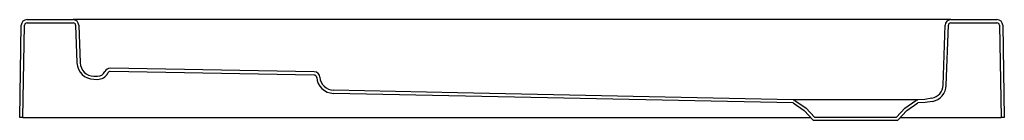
# Model space of a CAD drawing. Header units: millimetres. Extents: x 1927.17 to 1928.37, y 1657.63 to 1657.76.
import ezdxf

# ---------------------------------------------------------------- set-up
doc = ezdxf.new("R2010")
doc.units = ezdxf.units.MM
doc.layers.add('SANINDUSA', color=3, linetype='Continuous')

msp = doc.modelspace()

# ---------------------------------------------------------------- linework, layer by layer
at = {"layer": 'SANINDUSA'}
for p, q in [((1927.1667, 1657.6362), (1927.1686, 1657.7493)), ((1927.1706, 1657.6362), (1927.1725, 1657.7493)), ((1927.1756, 1657.7562), (1927.232, 1657.7562)), ((1927.1756, 1657.7523), (1927.232, 1657.7523)), ((1927.259, 1657.7562), (1927.232, 1657.7562)), ((1927.2351, 1657.7493), (1927.2367, 1657.7032)), ((1927.239, 1657.7495), (1927.2406, 1657.7033)), ((1928.2785, 1657.7562), (1927.259, 1657.7562)), ((1928.3055, 1657.7562), (1928.2785, 1657.7562)), ((1928.2959, 1657.6758), (1928.2985, 1657.7495)), ((1928.2998, 1657.6757), (1928.3024, 1657.7493)), ((1928.3055, 1657.7562), (1928.3619, 1657.7562)), ((1928.3055, 1657.7523), (1928.3619, 1657.7523)), ((1928.365, 1657.7493), (1928.3669, 1657.6362)), ((1928.3689, 1657.7493), (1928.3708, 1657.6362)), ((1927.2573, 1657.6869), (1927.2617, 1657.6868)), ((1927.5269, 1657.6883), (1927.2773, 1657.6926)), ((1927.527, 1657.6922), (1927.2774, 1657.6965)), ((1927.2572, 1657.683), (1927.2617, 1657.6829)), ((1928.1125, 1657.654), (1928.1259, 1657.6446)), ((1928.1148, 1657.6572), (1928.1285, 1657.6476)), ((1928.2491, 1657.6476), (1928.2627, 1657.6572)), ((1928.2516, 1657.6446), (1928.265, 1657.654)), ((1928.1259, 1657.6446), (1928.1371, 1657.6327)), ((1928.1285, 1657.6476), (1928.1388, 1657.6366)), ((1928.2388, 1657.6366), (1928.2491, 1657.6476)), ((1928.2405, 1657.6327), (1928.2516, 1657.6446)), ((1927.1706, 1657.6362), (1927.1667, 1657.6362)), ((1927.1706, 1657.6362), (1927.1717, 1657.6362)), ((1927.1717, 1657.6362), (1928.1337, 1657.6362)), ((1928.1371, 1657.6327), (1928.2405, 1657.6327)), ((1928.1388, 1657.6366), (1928.2388, 1657.6366)), ((1928.2438, 1657.6362), (1928.3658, 1657.6362)), ((1928.3658, 1657.6362), (1928.3669, 1657.6362)), ((1928.3708, 1657.6362), (1928.3669, 1657.6362))]:
    msp.add_line(p, q, dxfattribs=at)
at = {"layer": 'SANINDUSA', "flags": 128}
for points in [[(1928.1125, 1657.654), (1927.7317, 1657.662), (1927.5503, 1657.6658)], [(1928.1125, 1657.6579), (1927.7021, 1657.6665), (1927.5504, 1657.6697)], [(1928.265, 1657.6579), (1928.2645, 1657.6579), (1928.2631, 1657.6579), (1928.2615, 1657.6579), (1928.2593, 1657.6579), (1928.2566, 1657.6579), (1928.2533, 1657.6579), (1928.2498, 1657.6579), (1928.2458, 1657.6579), (1928.2413, 1657.6579), (1928.2364, 1657.6579), (1928.2313, 1657.6579), (1928.2259, 1657.6579), (1928.2201, 1657.6579), (1928.214, 1657.6579), (1928.208, 1657.6579), (1928.2018, 1657.6579), (1928.1953, 1657.6579), (1928.1888, 1657.6579), (1928.1824, 1657.6579), (1928.1761, 1657.6579), (1928.1698, 1657.6579), (1928.1635, 1657.6579), (1928.1635, 1657.6579), (1928.1576, 1657.6579), (1928.1519, 1657.6579), (1928.1464, 1657.6579), (1928.1411, 1657.6579), (1928.1363, 1657.6579), (1928.1319, 1657.6579), (1928.1278, 1657.6579), (1928.1241, 1657.6579), (1928.121, 1657.6579), (1928.1183, 1657.6579), (1928.1161, 1657.6579), (1928.1144, 1657.6579), (1928.113, 1657.6579), (1928.1125, 1657.6579)], [(1928.1125, 1657.6579), (1928.1137, 1657.6577), (1928.1148, 1657.6572)], [(1928.2627, 1657.6572), (1928.2638, 1657.6577), (1928.265, 1657.6579)], [(1928.2823, 1657.6597), (1928.2737, 1657.6584), (1928.265, 1657.6579)], [(1928.2831, 1657.6559), (1928.2741, 1657.6545), (1928.265, 1657.654)]]:
    msp.add_lwpolyline(points, dxfattribs=at)
at = {"layer": 'SANINDUSA'}
for centre, radius, start, end in [((1927.1756, 1657.7492), 0.007, 90, 179), ((1927.1756, 1657.7492), 0.0031, 90, 179), ((1927.232, 1657.7492), 0.007, 2, 90), ((1927.232, 1657.7492), 0.0031, 2, 90), ((1928.3055, 1657.7492), 0.007, 90, 178), ((1928.3055, 1657.7492), 0.0031, 90, 178), ((1928.3619, 1657.7492), 0.007, 1, 90), ((1928.3619, 1657.7492), 0.0031, 1, 90), ((1927.2576, 1657.7039), 0.0209, 182, 269), ((1927.2576, 1657.7039), 0.017, 182, 269), ((1927.2619, 1657.6968), 0.01, 269, 334.6843), ((1927.2619, 1657.6968), 0.0139, 269, 334.6843), ((1927.2773, 1657.6895), 0.007, 89, 154.6843), ((1927.2773, 1657.6895), 0.0031, 89, 154.6843), ((1927.5268, 1657.6852), 0.0031, 3.5982, 89), ((1927.5268, 1657.6852), 0.007, 3.5982, 89), ((1927.5508, 1657.6867), 0.0209, 183.6109, 268.7874), ((1927.5508, 1657.6867), 0.017, 183.6109, 268.7874), ((1928.279, 1657.6764), 0.017, 281.3595, 358), ((1928.279, 1657.6764), 0.0209, 281.3595, 358), ((1928.1125, 1657.6539), 0.0001, 55, 88.8053), ((1928.265, 1657.6539), 0.0001, 90.7475, 125)]:
    msp.add_arc(centre, radius, start, end, dxfattribs=at)

doc.saveas('drawing.dxf')
